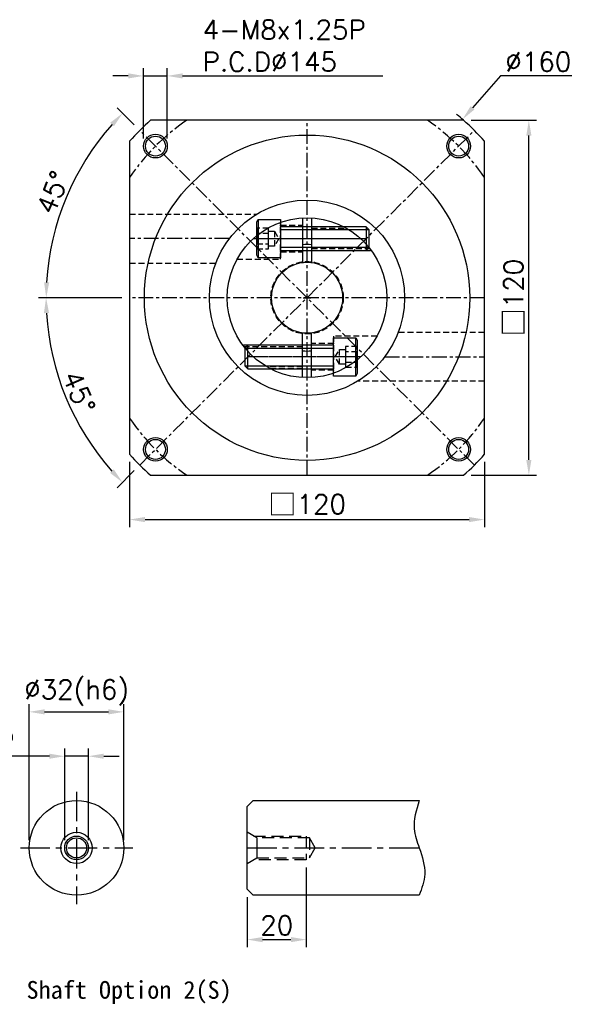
# Model space of a CAD drawing. Header units: millimetres. Extents: x -222 to 775, y -19 to 539.
# Tile 2 of 2: x 275 to 462, y 182 to 515. Entities that reach past the tile are written whole.
import ezdxf

# ---------------------------------------------------------------- set-up
doc = ezdxf.new("R2010")
doc.units = ezdxf.units.MM
doc.header["$LTSCALE"] = 4
doc.linetypes.add('CENTER', pattern=[2, 1.25, -0.25, 0.25, -0.25])
doc.linetypes.add('DASHED', pattern=[0.75, 0.5, -0.25])
for name, color, linetype in [('DIM', 6, 'Continuous'), ('MF120H-511', 7, 'Continuous'), ('MF120X1-012', 7, 'Continuous'), ('圖框', 7, 'Continuous')]:
    doc.layers.add(name, color=color, linetype=linetype)
doc.styles.get("Standard").update_dxf_attribs({"font": 'romans.shx'})
doc.dimstyles.new('R', dxfattribs={"dimscale": 2.6, "dimtxt": 2.5, "dimasz": 2, "dimexe": 1, "dimexo": 1, "dimgap": 0.6, "dimtad": 1, "dimtoh": 1, "dimdec": 4, "dimdsep": 46, "dimtxsty": 'Standard', "dimcen": 0.5, "dimdle": 1, "dimclrt": 7, "dimadec": 4, "dimazin": 2, "dimtfac": 1, "dimtdec": 4, "dimtofl": 0, "dimtmove": 0, "dimatfit": 3, "dimfxl": 0, "dimtolj": 1, "dimarcsym": 0})
doc.dimstyles.get("Standard").update_dxf_attribs({"dimscale": 2.6, "dimtxt": 2.5, "dimasz": 2, "dimexe": 1, "dimexo": 1, "dimgap": 0.6, "dimtad": 1, "dimdec": 4, "dimdsep": 46, "dimtxsty": 'Standard', "dimcen": 0.5, "dimdle": 1, "dimclrt": 7, "dimadec": 4, "dimazin": 2, "dimtfac": 1, "dimtdec": 4, "dimtofl": 0, "dimtmove": 0, "dimatfit": 3, "dimfxl": 0, "dimtolj": 1, "dimarcsym": 0})

# ---------------------------------------------------------------- blocks, each defined once
blk = doc.blocks.new('六角承窩頭螺栓M8X30L')
at = {"color": 0}
for p, q in [((-7.5, 6.5), (-7.5, -6.5)), ((29, 4), (29, -4)), ((30, 3), (0, 3)), ((30, -3), (0, -3))]:
    blk.add_line(p, q, dxfattribs=at)
at = {"color": 0, "linetype": 'CENTER'}
blk.add_line((-8, 0), (30, 0), dxfattribs=at)
at = {"color": 0}
blk.add_lwpolyline([(-7.5, -6.5), (-8, -5.63), (-8, 5.63), (-7.5, 6.5), (0, 6.5), (0, -6.5)], close=True, dxfattribs=at)
at = {"color": 0, "linetype": 'DASHED'}
for points in [[(-8, 3.5), (-8, -3.5), (-4, -3.5), (-4, 3.5)], [(-8, 1.75), (-8, -1.75), (-4, -1.75), (-4, 1.75)], [(-4, -2.5), (-4, 2.5), (-2, 2.5), (-2, -2.5)]]:
    blk.add_lwpolyline(points, close=True, dxfattribs=at)
at = {"color": 0}
blk.add_lwpolyline([(0, -4.6, -0.414214), (0.6, -4), (29, -4), (30, -3), (30, 3), (29, 4), (0.6, 4, -0.414214), (0, 4.6)], format="xyb", dxfattribs=at)
at = {"color": 0, "linetype": 'DASHED'}
blk.add_lwpolyline([(-2, 2.5), (-0.56, 0), (-2, -2.5)], dxfattribs=at)
blk = doc.blocks.new('ertergtetg')
at = {"color": 0, "linetype": 'DASHED'}
for p, q in [((1491.31, 147.3), (1498.81, 147.3)), ((1501.81, 146.8), (1512.68, 146.8)), ((1501.81, 146.2), (1513.78, 146.2)), ((1491.31, 138.3), (1498.81, 138.3)), ((1501.81, 139.4), (1521.61, 139.4)), ((1501.81, 138.8), (1522.06, 138.8)), ((1498.81, 106.8), (1478.56, 106.8)), ((1509.31, 107.3), (1501.81, 107.3)), ((1498.81, 106.2), (1479.02, 106.2)), ((1498.81, 99.4), (1486.84, 99.4)), ((1498.81, 98.8), (1487.94, 98.8)), ((1509.31, 98.3), (1501.81, 98.3))]:
    blk.add_line(p, q, dxfattribs=at)
at = {"color": 0}
for p, q in [((1498.81, 149.76), (1498.81, 134.71)), ((1501.81, 149.76), (1501.81, 134.71)), ((1498.81, 95.84), (1498.81, 110.9)), ((1501.81, 95.84), (1501.81, 110.9))]:
    blk.add_line(p, q, dxfattribs=at)
at = {"color": 0, "linetype": 'CENTER'}
for p, q in [((1482.17, 142.8), (1518.45, 142.8)), ((1518.45, 102.8), (1482.17, 102.8))]:
    blk.add_line(p, q, dxfattribs=at)
at = {"color": 0, "linetype": 'DASHED'}
for points in [[(1476.65, 135.8), (1491.31, 135.8), (1491.31, 148.26)], [(1523.98, 109.8), (1509.31, 109.8), (1509.31, 97.35)]]:
    blk.add_lwpolyline(points, dxfattribs=at)
at = {"color": 0}
for radius in [27, 12]:
    blk.add_circle((1500.31, 122.8), radius, dxfattribs=at)
at = {"color": 0, "linetype": 'DASHED'}
blk.add_circle((1500.31, 122.8), 12.25, dxfattribs=at)
at = {"color": 0}
for start, end in [(85.2198, 94.7802), (265.2198, 274.7802)]:
    blk.add_arc((1500.31, 122.8), 18, start, end, dxfattribs=at)
blk.add_blockref('六角承窩頭螺栓M8X30L', (1491.31, 142.8), dxfattribs=at)
at = {"color": 0, "rotation": 180}
blk.add_blockref('六角承窩頭螺栓M8X30L', (1509.31, 102.8), dxfattribs=at)
blk = doc.blocks.new('*D16')
at = {"layer": 'Defpoints', "color": 0, "ltscale": 2}
for p in [(428.53, 477.43), (311.96, 420.86), (431.96, 420.86), (286.7, 398.01), (315.39, 364.29)]:
    blk.add_point(p, dxfattribs=at)
at = {"layer": '圖框', "color": 0, "lineweight": -2, "ltscale": 2}
for p, q in [((309.36, 420.86), (281.1, 420.86)), ((313.55, 362.45), (307.71, 356.61))]:
    blk.add_line(p, q, dxfattribs=at)
blk.add_arc((371.96, 420.86), 88.26, 183.3761, 221.6239, dxfattribs=at)
at = {"layer": '圖框', "color": 0, "ltscale": 2}
for points in [[(282.98, 415.64), (284.72, 415.69), (283.7, 420.86)], [(306.61, 362.83), (305.35, 361.64), (309.55, 358.45)]]:
    blk.add_solid(points, dxfattribs=at)
at = {"layer": '圖框', "color": 7, "ltscale": 2, "insert": (294.86, 388.92), "char_height": 6.5, "attachment_point": 5, "rotation": 292.5}
blk.add_mtext('\\A1;45°', dxfattribs=at)
blk = doc.blocks.new('*D17')
at = {"layer": 'Defpoints', "color": 0, "ltscale": 2}
for p in [(315.39, 477.43), (295.57, 464.96), (311.96, 420.86), (431.96, 420.86), (428.53, 364.29)]:
    blk.add_point(p, dxfattribs=at)
at = {"layer": '圖框', "color": 0, "lineweight": -2, "ltscale": 2}
for p, q in [((313.55, 479.27), (307.75, 485.07)), ((309.36, 420.86), (281.15, 420.86))]:
    blk.add_line(p, q, dxfattribs=at)
blk.add_arc((371.96, 420.86), 88.21, 138.3783, 176.6217, dxfattribs=at)
at = {"layer": '圖框', "color": 0, "ltscale": 2}
for points in [[(305.39, 480.04), (306.65, 478.85), (309.59, 483.23)], [(284.77, 426.03), (283.04, 426.08), (283.75, 420.86)]]:
    blk.add_solid(points, dxfattribs=at)
at = {"layer": '圖框', "color": 7, "ltscale": 2, "insert": (286.02, 456.45), "char_height": 6.5, "attachment_point": 5, "rotation": 67.5}
blk.add_mtext('\\A1;45°', dxfattribs=at)
blk = doc.blocks.new('*D18')
at = {"layer": 'Defpoints', "color": 0, "ltscale": 2}
for p in [(424.52, 481.17), (319.4, 360.55)]:
    blk.add_point(p, dxfattribs=at)
at = {"layer": '圖框', "color": 0, "lineweight": -2, "ltscale": 2}
for p, q in [((437.32, 495.86), (427.94, 485.09)), ((461.48, 495.86), (437.32, 495.86)), ((370.66, 420.86), (373.26, 420.86)), ((371.96, 419.56), (371.96, 422.16))]:
    blk.add_line(p, q, dxfattribs=at)
blk.add_arc((371.96, 420.86), 80, 48.5904, 50.7899, dxfattribs=at)
at = {"layer": '圖框', "color": 0, "ltscale": 2}
blk.add_solid([(427.28, 485.66), (428.59, 484.52), (424.52, 481.17)], dxfattribs=at)
at = {"layer": '圖框', "color": 7, "ltscale": 2, "insert": (450.18, 500.67), "char_height": 6.5, "attachment_point": 5}
blk.add_mtext('\\A1;∅160', dxfattribs=at)
blk = doc.blocks.new('*D13')
at = {"layer": 'Defpoints', "color": 0, "ltscale": 2}
for p in [(324.69, 495.86), (316.69, 472.12), (324.69, 472.12)]:
    blk.add_point(p, dxfattribs=at)
at = {"layer": '圖框', "color": 0, "lineweight": -2, "ltscale": 2}
for p, q in [((316.69, 474.72), (316.69, 498.46)), ((324.69, 474.72), (324.69, 498.46)), ((311.49, 495.86), (306.29, 495.86)), ((316.69, 495.86), (324.69, 495.86)), ((329.89, 495.86), (397.64, 495.86))]:
    blk.add_line(p, q, dxfattribs=at)
at = {"layer": '圖框', "color": 0, "ltscale": 2}
for points in [[(311.49, 496.73), (311.49, 494.99), (316.69, 495.86)], [(329.89, 496.73), (329.89, 494.99), (324.69, 495.86)]]:
    blk.add_solid(points, dxfattribs=at)
at = {"layer": '圖框', "color": 7, "ltscale": 2, "insert": (336.65, 514.75), "char_height": 6.5, "attachment_point": 1}
blk.add_mtext('\\A1;4-M8x1.25P\\PP.C.D%%C145', dxfattribs=at)
blk = doc.blocks.new('*D42')
at = {"layer": 'Defpoints', "color": 0, "ltscale": 2}
for p in [(310.01, 280.86), (278.01, 234.86), (310.01, 234.86)]:
    blk.add_point(p, dxfattribs=at)
at = {"layer": '圖框', "color": 0, "lineweight": -2, "ltscale": 2}
for p, q in [((278.01, 237.46), (278.01, 283.46)), ((310.01, 237.46), (310.01, 283.46)), ((283.21, 280.86), (304.81, 280.86))]:
    blk.add_line(p, q, dxfattribs=at)
at = {"layer": '圖框', "color": 0, "ltscale": 2}
for points in [[(283.21, 281.73), (283.21, 279.99), (278.01, 280.86)], [(304.81, 281.73), (304.81, 279.99), (310.01, 280.86)]]:
    blk.add_solid(points, dxfattribs=at)
at = {"layer": '圖框', "color": 7, "ltscale": 2, "insert": (294.01, 287.37), "char_height": 6.5, "attachment_point": 5}
blk.add_mtext('\\A1;%%C32(h6)', dxfattribs=at)
blk = doc.blocks.new('*D43')
at = {"layer": 'Defpoints', "color": 0, "ltscale": 2}
for p in [(298.01, 265.86), (290.01, 234.86), (298.01, 234.86)]:
    blk.add_point(p, dxfattribs=at)
at = {"layer": '圖框', "color": 0, "lineweight": -2, "ltscale": 2}
for p, q in [((290.01, 237.46), (290.01, 268.46)), ((298.01, 237.46), (298.01, 268.46)), ((284.81, 265.86), (227.83, 265.86)), ((298.01, 265.86), (290.01, 265.86)), ((303.21, 265.86), (308.41, 265.86))]:
    blk.add_line(p, q, dxfattribs=at)
at = {"layer": '圖框', "color": 0, "ltscale": 2}
for points in [[(284.81, 266.73), (284.81, 264.99), (290.01, 265.86)], [(303.21, 266.73), (303.21, 264.99), (298.01, 265.86)]]:
    blk.add_solid(points, dxfattribs=at)
at = {"layer": '圖框', "color": 7, "ltscale": 2, "insert": (251.83, 270.67), "char_height": 6.5, "attachment_point": 5}
blk.add_mtext('\\A1;M8x1.25P', dxfattribs=at)
blk = doc.blocks.new('*D44')
at = {"layer": 'Defpoints', "color": 0, "ltscale": 2}
for p in [(371.7, 230.86), (351.7, 220.86), (371.7, 203.86)]:
    blk.add_point(p, dxfattribs=at)
at = {"layer": '圖框', "color": 0, "lineweight": -2, "ltscale": 2}
for p, q in [((371.7, 228.26), (371.7, 201.26)), ((351.7, 218.26), (351.7, 201.26)), ((356.9, 203.86), (366.5, 203.86))]:
    blk.add_line(p, q, dxfattribs=at)
at = {"layer": '圖框', "color": 0, "ltscale": 2}
for points in [[(356.9, 204.73), (356.9, 202.99), (351.7, 203.86)], [(366.5, 204.73), (366.5, 202.99), (371.7, 203.86)]]:
    blk.add_solid(points, dxfattribs=at)
at = {"layer": '圖框', "color": 7, "ltscale": 2, "insert": (361.7, 208.67), "char_height": 6.5, "attachment_point": 5}
blk.add_mtext('\\A1;20', dxfattribs=at)
blk = doc.blocks.new('*D46')
at = {"color": 0, "lineweight": -2}
for p, q in [((311.96, 365.34), (311.96, 343.26)), ((431.96, 365.34), (431.96, 343.26)), ((317.16, 345.86), (426.76, 345.86))]:
    blk.add_line(p, q, dxfattribs=at)
at = {"color": 0}
for points in [[(317.16, 346.73), (317.16, 344.99), (311.96, 345.86)], [(426.76, 346.73), (426.76, 344.99), (431.96, 345.86)]]:
    blk.add_solid(points, dxfattribs=at)
at = {"layer": 'Defpoints', "color": 0}
for p in [(311.96, 367.94), (431.96, 367.94), (431.96, 345.86)]:
    blk.add_point(p, dxfattribs=at)
at = {"color": 7, "insert": (371.96, 350.94), "char_height": 6.5, "attachment_point": 5}
blk.add_mtext('\\A1;{\\fPMingLiU|b0|i0|c136|p18;\\H1.083x;\\C0;□}120', dxfattribs=at)
blk = doc.blocks.new('*D52')
at = {"color": 0, "lineweight": -2}
for p, q in [((427.47, 480.86), (449.56, 480.86)), ((446.96, 366.06), (446.96, 475.66)), ((427.47, 360.86), (449.56, 360.86))]:
    blk.add_line(p, q, dxfattribs=at)
at = {"color": 0}
for points in [[(446.09, 475.66), (447.83, 475.66), (446.96, 480.86)], [(446.09, 366.06), (447.83, 366.06), (446.96, 360.86)]]:
    blk.add_solid(points, dxfattribs=at)
at = {"layer": 'Defpoints', "color": 0}
for p in [(424.87, 480.86), (446.96, 480.86), (424.87, 360.86)]:
    blk.add_point(p, dxfattribs=at)
at = {"color": 7, "insert": (441.88, 420.86), "char_height": 6.5, "attachment_point": 5, "rotation": 90}
blk.add_mtext('\\A1;{\\fPMingLiU|b0|i0|c136|p18;\\H1.083x;\\C0;□}120', dxfattribs=at)

msp = doc.modelspace()

# ---------------------------------------------------------------- linework, layer by layer
at = {"color": 0, "linetype": 'CENTER'}
for p, q in [((371.95893, 360.85867), (371.95893, 480.85867)), ((428.52747, 364.29013), (315.39038, 477.42721)), ((315.39038, 364.29013), (428.52747, 477.42721)), ((345.71012, 440.85867), (311.95893, 440.85867)), ((431.95893, 420.85867), (311.95893, 420.85867)), ((398.20774, 400.85867), (431.95893, 400.85867))]:
    msp.add_line(p, q, dxfattribs=at)
at = {"color": 0, "linetype": 'DASHED'}
for p, q in [((311.95893, 449.10867), (354.90204, 449.10867)), ((311.95893, 432.60867), (341.12165, 432.60867)), ((431.95893, 409.10867), (402.7962, 409.10867)), ((431.95893, 392.60867), (389.01582, 392.60867))]:
    msp.add_line(p, q, dxfattribs=at)
at = {"color": 0}
msp.add_lwpolyline([(424.87395, 360.85867, 0.031342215), (431.95893, 367.94364), (431.95893, 473.7737, 0.031342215), (424.87395, 480.85867), (319.0439, 480.85867, 0.031342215), (311.95893, 473.7737), (311.95893, 367.94364, 0.031342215), (319.0439, 360.85867)], format="xyb", close=True, dxfattribs=at)
for radius in [55, 33]:
    msp.add_circle((371.95893, 420.85867), radius, dxfattribs=at)
at = {"layer": 'DIM', "color": 0}
for centre, radius in [((320.69368, 472.12391), 4), ((423.22417, 472.12391), 4), ((320.69368, 472.12391), 3.375), ((423.22417, 472.12391), 3.375), ((320.69368, 369.59343), 4), ((320.69368, 369.59343), 3.375), ((423.22417, 369.59343), 4), ((423.22417, 369.59343), 3.375)]:
    msp.add_circle(centre, radius, dxfattribs=at)
at = {"layer": 'MF120H-511', "color": 0, "linetype": 'CENTER'}
for start, end in [(124.1484243, 145.8515757), (34.1484243, 55.8515757), (214.1484243, 235.8515757), (304.1484243, 325.8515757)]:
    msp.add_arc((371.95893, 420.85867), 72.5, start, end, dxfattribs=at)
at = {"layer": 'MF120X1-012', "color": 0, "linetype": 'CENTER', "ltscale": 2}
for p, q in [((294.00927, 253.85867), (294.00927, 215.85867)), ((275.00927, 234.85867), (313.00927, 234.85867))]:
    msp.add_line(p, q, dxfattribs=at)
at = {"layer": 'MF120X1-012', "color": 0, "ltscale": 2}
for p, q in [((351.70011, 248.85867), (353.70011, 250.85867)), ((353.70011, 250.85867), (409.90011, 250.85867)), ((351.70011, 220.85867), (351.70011, 248.85867)), ((354.991, 238.25867), (354.991, 231.45867)), ((353.70011, 218.85867), (351.70011, 220.85867)), ((409.90011, 218.85867), (353.70011, 218.85867))]:
    msp.add_line(p, q, dxfattribs=at)
at = {"layer": 'MF120X1-012', "color": 0, "linetype": 'DASHED', "ltscale": 2}
msp.add_line((372.78908, 238.25867), (372.78908, 231.45867), dxfattribs=at)
for points in [[(351.70011, 229.55867), (354.991, 231.45867), (372.78908, 231.45867), (374.75207, 234.85867), (372.78908, 238.25867), (354.991, 238.25867), (351.70011, 240.15867)], [(353.95177, 238.85867), (371.70011, 238.85867), (371.70011, 230.85867), (353.95177, 230.85867)]]:
    msp.add_lwpolyline(points, dxfattribs=at)
at = {"layer": 'MF120X1-012', "color": 0, "ltscale": 2}
for radius in [16, 5.3, 4, 3.4]:
    msp.add_circle((294.00927, 234.85867), radius, dxfattribs=at)
at = {"layer": '圖框', "color": 0, "linetype": 'CENTER', "ltscale": 2}
msp.add_line((351.70011, 234.85867), (411.67253, 234.85867), dxfattribs=at)
at = {"layer": '圖框', "color": 0, "ltscale": 2}
msp.add_spline([(409.90011, 250.85867), (408.17044, 241.29665), (409.90011, 234.85867), (411.74278, 225.96919), (409.90011, 218.85867)], degree=3, dxfattribs=at)

# ---------------------------------------------------------------- block references
at = {"color": 0}
msp.add_blockref('ertergtetg', (-1128.35245, 298.05617), dxfattribs=at)

# ---------------------------------------------------------------- texts
at = {"color": 0, "insert": (277.09903, 189.85867), "char_height": 6, "width": 83.0958466, "attachment_point": 1}
msp.add_mtext('{\\fDFKai-SB|b1|i0|c0|p65;Shaft Option 2(S)}', dxfattribs=at)

# ---------------------------------------------------------------- dimensions: what is measured, and where the dimension line sits
at = {"color": 0}
dim = msp.add_linear_dim(base=(446.95893, 480.85867), p1=(424.87395, 360.85867), p2=(424.87395, 480.85867), angle=90, text='{\\fPMingLiU|b0|i0|c136|p18;\\H1.083x;\\C0;□}<>', dimstyle='Standard', dxfattribs=at)
dim.commit()
dim.dimension.update_dxf_attribs({"geometry": '*D52', "text_midpoint": (446.95893, 420.85867), "dimtype": 160})
dim = msp.add_linear_dim(base=(431.95893, 345.85867), p1=(311.95893, 367.94364), p2=(431.95893, 367.94364), text='{\\fPMingLiU|b0|i0|c136|p18;\\H1.083x;\\C0;□}<>', dimstyle='Standard', dxfattribs=at)
dim.commit()
dim.dimension.update_dxf_attribs({"geometry": '*D46', "text_midpoint": (371.95893, 345.85867), "dimtype": 160})
at = {"layer": '圖框', "color": 0, "ltscale": 2}
dim = msp.add_linear_dim(base=(324.69368, 495.85867), p1=(316.69368, 472.12391), p2=(324.69368, 472.12391), text='4-M<>x1.25P\\PP.C.D%%C145', dimstyle='Standard', override={"dimtofl": 1}, dxfattribs=at)
dim.commit()
dim.dimension.update_dxf_attribs({"geometry": '*D13', "text_midpoint": (366.36797, 506.08534)})
dim = msp.add_diameter_dim_2p(p1=(319.39813, 360.54812), p2=(424.51973, 481.16922), dimstyle='R', dxfattribs=at)
dim.commit()
dim.dimension.update_dxf_attribs({"geometry": '*D18', "text_midpoint": (450.17924, 495.85867), "dimtype": 163})
for base, line1, line2, picture, middle in [((295.57115, 464.96117), ((431.95893, 420.85867), (311.95893, 420.85867)), ((428.52747, 364.29013), (315.39038, 477.42721)), '*D17', (286.02427, 456.45397)), ((286.70395, 398.01467), ((315.39038, 364.29013), (428.52747, 477.42721)), ((431.95893, 420.85867), (311.95893, 420.85867)), '*D16', (294.85892, 388.9228))]:
    dim = msp.add_angular_dim_2l(base=base, line1=line1, line2=line2, dimstyle='Standard', dxfattribs=at)
    dim.commit()
    dim.dimension.update_dxf_attribs({"geometry": picture, "text_midpoint": middle})
dim = msp.add_linear_dim(base=(310.00927, 280.85867), p1=(278.00927, 234.85867), p2=(310.00927, 234.85867), text='%%C<>(h6)', dimstyle='Standard', dxfattribs=at)
dim.commit()
dim.dimension.update_dxf_attribs({"geometry": '*D42', "text_midpoint": (294.00927, 280.85867), "dimtype": 160})
dim = msp.add_linear_dim(base=(298.00927, 265.85867), p1=(290.00927, 234.85867), p2=(298.00927, 234.85867), text='M<>x1.25P', dimstyle='Standard', override={"dimtofl": 1}, dxfattribs=at)
dim.commit()
dim.dimension.update_dxf_attribs({"geometry": '*D43', "text_midpoint": (251.82998, 265.85867), "dimtype": 160})
dim = msp.add_linear_dim(base=(371.70011, 203.85867), p1=(351.70011, 220.85867), p2=(371.70011, 230.85867), dimstyle='Standard', dxfattribs=at)
dim.commit()
dim.dimension.update_dxf_attribs({"geometry": '*D44', "text_midpoint": (361.70011, 203.85867), "dimtype": 160})

doc.saveas('drawing.dxf')
